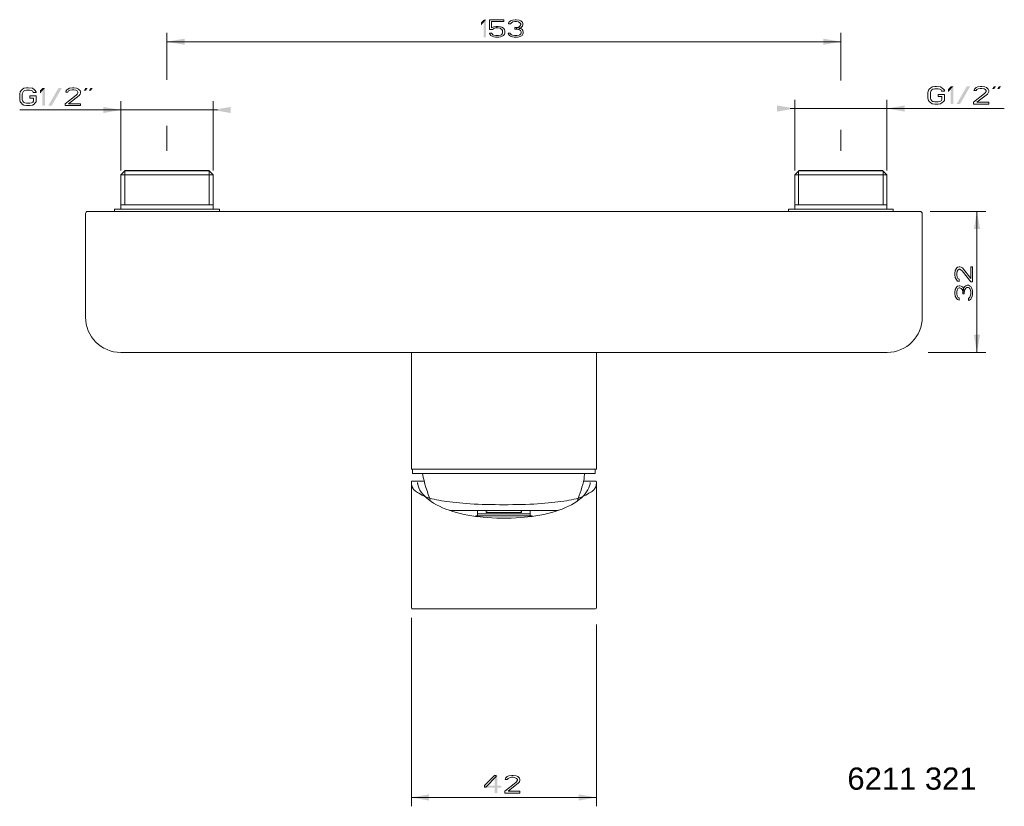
# Model space of a CAD drawing. Header units: millimetres. Extents: x 26 to 250, y 28 to 207.
import ezdxf

# ---------------------------------------------------------------- set-up
doc = ezdxf.new("R2010")
doc.units = ezdxf.units.MM
doc.header["$LTSCALE"] = 2540
doc.layers.get('0').update_dxf_attribs({"lineweight": 18})
doc.layers.add('00_COMPONENTI', color=7, linetype='Continuous', lineweight=18)
doc.layers.add('Layer 1', color=7, linetype='Continuous', lineweight=18)
doc.styles.add('Arial', font='Arial')

# ---------------------------------------------------------------- blocks, each defined once
blk = doc.blocks.new('_FILLED')
at = {"color": 7, "linetype": 'Continuous'}
blk.add_solid([(0, 0), (-2, 0.35), (-2, -0.35)], dxfattribs=at)
blk = doc.blocks.new('Gruppe-1')
at = {"color": 2, "linetype": 'Continuous', "true_color": 0xffff00}
for p, q in [((-181.6, -139.22), (-181.6, -181.98)), ((-139.6, -140.76), (-139.6, -181.98)), ((-181.6, -179.98), (-160.6, -179.98)), ((-139.6, -179.98), (-160.6, -179.98))]:
    blk.add_line(p, q, dxfattribs=at)
at = {"color": 2, "true_color": 0xffff00, "xscale": 2, "yscale": 2, "zscale": 2, "rotation": 180}
blk.add_blockref('_FILLED', (-181.6, -179.98), dxfattribs=at)
at = {"color": 2, "true_color": 0xffff00, "xscale": 2, "yscale": 2, "zscale": 2}
blk.add_blockref('_FILLED', (-139.6, -179.98), dxfattribs=at)
blk = doc.blocks.new('Gruppe-2-1')
at = {"color": 2, "linetype": 'Continuous', "true_color": 0xffff00}
for p, q in [((-237.1, -17.13), (-237.1, -6.48)), ((-84.1, -17.31), (-84.1, -6.48)), ((-237.1, -8.48), (-160.6, -8.48)), ((-84.1, -8.48), (-160.6, -8.48)), ((-237.1, -33.25), (-237.1, -27.58)), ((-84.1, -33.25), (-84.1, -28.48))]:
    blk.add_line(p, q, dxfattribs=at)
at = {"color": 2, "true_color": 0xffff00, "xscale": 2, "yscale": 2, "zscale": 2, "rotation": 180}
blk.add_blockref('_FILLED', (-237.1, -8.48), dxfattribs=at)
at = {"color": 2, "true_color": 0xffff00, "xscale": 2, "yscale": 2, "zscale": 2}
blk.add_blockref('_FILLED', (-84.1, -8.48), dxfattribs=at)
blk = doc.blocks.new('Gruppe-3-1')
at = {"color": 2, "linetype": 'Continuous', "true_color": 0xffff00}
for p, q in [((-63.84, -46.98), (-51.19, -46.98)), ((-53.19, -46.98), (-53.19, -62.98)), ((-53.19, -78.98), (-53.19, -62.98)), ((-64.24, -78.98), (-51.19, -78.98))]:
    blk.add_line(p, q, dxfattribs=at)
at = {"color": 2, "true_color": 0xffff00, "xscale": 2, "yscale": 2, "zscale": 2}
for p, rotation in [((-53.19, -46.98), 90), ((-53.19, -78.98), 270)]:
    blk.add_blockref('_FILLED', p, dxfattribs=dict(at, rotation=rotation))
blk = doc.blocks.new('Gruppe-4-1')
at = {"color": 2, "linetype": 'Continuous', "true_color": 0xffff00}
for p, q in [((-247.58, -37.68), (-247.58, -21.97)), ((-226.62, -37.68), (-226.62, -21.97)), ((-247.58, -23.97), (-270.55, -23.97)), ((-270.55, -23.97), (-237.1, -23.97)), ((-225.62, -23.97), (-237.1, -23.97)), ((-226.62, -23.97), (-225.62, -23.97))]:
    blk.add_line(p, q, dxfattribs=at)
at = {"color": 2, "true_color": 0xffff00, "xscale": 2, "yscale": 2, "zscale": 2}
blk.add_blockref('_FILLED', (-247.58, -23.97), dxfattribs=at)
at = {"color": 2, "true_color": 0xffff00, "xscale": 2, "yscale": 2, "zscale": 2, "rotation": 180}
blk.add_blockref('_FILLED', (-226.62, -23.97), dxfattribs=at)
blk = doc.blocks.new('Gruppe-5-1')
at = {"color": 2, "linetype": 'Continuous', "true_color": 0xffff00}
for p, q in [((-94.58, -37.68), (-94.58, -21.64)), ((-73.62, -37.68), (-73.62, -21.64)), ((-94.58, -23.64), (-95.58, -23.64)), ((-95.58, -23.64), (-84.1, -23.64)), ((-46.98, -23.64), (-84.1, -23.64)), ((-73.62, -23.64), (-46.98, -23.64))]:
    blk.add_line(p, q, dxfattribs=at)
at = {"color": 2, "true_color": 0xffff00, "xscale": 2, "yscale": 2, "zscale": 2}
blk.add_blockref('_FILLED', (-94.58, -23.64), dxfattribs=at)
at = {"color": 2, "true_color": 0xffff00, "xscale": 2, "yscale": 2, "zscale": 2, "rotation": 180}
blk.add_blockref('_FILLED', (-73.62, -23.64), dxfattribs=at)

msp = doc.modelspace()

# ---------------------------------------------------------------- linework, layer by layer
at = {"color": 2, "linetype": 'Continuous', "true_color": 0xffff00, "flags": 128}
for points in [[(133.14, 206.52), (133.14, 204.3), (133.81, 204.3), (134, 204.47), (134.2, 204.56), (134.67, 204.64), (134.67, 204.98), (134.1, 204.9), (133.91, 204.81), (133.62, 204.64), (133.62, 206.09), (136.4, 206.09), (136.4, 206.52), (133.14, 206.52)], [(137.93, 205.58), (137.45, 205.58), (137.55, 205.92), (137.74, 206.09), (137.93, 206.26), (138.32, 206.43), (138.99, 206.52), (139.18, 206.52), (139.85, 206.43), (140.23, 206.26), (140.42, 206.09), (140.62, 205.92), (140.71, 205.58), (140.71, 205.41), (140.62, 205.07), (140.42, 204.81), (140.14, 204.56), (139.85, 204.47), (139.27, 204.39), (139.27, 204.73), (139.66, 204.81), (139.85, 204.9), (140.04, 205.07), (140.23, 205.41), (140.23, 205.58), (140.04, 205.83), (139.75, 206), (139.27, 206.09), (138.89, 206.09), (138.41, 206), (138.12, 205.83), (137.93, 205.58)], [(134.67, 204.64), (134.67, 204.98), (135.06, 204.98), (135.63, 204.9), (135.92, 204.81), (136.3, 204.56), (136.5, 204.3), (136.59, 203.96), (136.59, 203.45), (136.5, 203.2), (136.3, 202.94), (136.02, 202.77), (135.63, 202.6), (135.25, 202.52), (134.48, 202.52), (134.1, 202.6), (133.72, 202.77), (133.43, 202.94), (133.24, 203.2), (133.14, 203.45), (133.62, 203.45), (133.72, 203.28), (133.91, 203.11), (134.1, 203.03), (134.58, 202.94), (135.15, 202.94), (135.63, 203.03), (135.82, 203.11), (136.02, 203.28), (136.11, 203.45), (136.11, 204.05), (135.92, 204.3), (135.73, 204.47), (135.54, 204.56), (135.06, 204.64), (134.67, 204.64)], [(138.89, 204.39), (138.89, 204.73), (139.27, 204.73), (139.85, 204.64), (140.14, 204.56), (140.52, 204.3), (140.71, 204.05), (140.81, 203.71), (140.81, 203.45), (140.71, 203.2), (140.52, 202.94), (140.23, 202.77), (139.85, 202.6), (139.47, 202.52), (138.7, 202.52), (138.32, 202.6), (137.93, 202.77), (137.65, 202.94), (137.45, 203.2), (137.36, 203.45), (137.84, 203.45), (137.93, 203.28), (138.12, 203.11), (138.32, 203.03), (138.8, 202.94), (139.37, 202.94), (139.85, 203.03), (140.04, 203.11), (140.23, 203.28), (140.33, 203.45), (140.33, 203.79), (140.14, 204.05), (139.95, 204.22), (139.75, 204.3), (139.27, 204.39), (138.89, 204.39)], [(30.19, 190.01), (30.19, 190.18), (29.9, 190.52), (29.71, 190.69), (29.33, 190.95), (28.37, 191.03), (27.99, 191.03), (27.41, 190.95), (27.03, 190.69), (26.84, 190.52), (26.55, 190.18), (26.45, 189.67), (26.45, 188.4), (26.55, 187.89), (26.84, 187.55), (27.03, 187.37), (27.41, 187.12), (27.99, 187.03), (28.75, 187.03), (29.33, 187.12), (29.71, 187.37), (29.9, 187.55), (30.19, 187.89), (30.19, 189.25), (28.75, 189.25), (28.75, 188.74), (29.62, 188.74), (29.62, 188.06), (29.43, 187.8), (29.14, 187.63), (28.75, 187.55), (27.99, 187.55), (27.6, 187.63), (27.32, 187.8), (27.13, 188.06), (27.03, 188.4), (27.03, 189.67), (27.13, 190.01), (27.32, 190.27), (27.6, 190.44), (27.99, 190.52), (28.75, 190.52), (29.14, 190.44), (29.43, 190.27), (29.52, 190.01), (30.19, 190.01)], [(37.38, 190.1), (36.9, 190.1), (37, 190.44), (37.19, 190.61), (37.38, 190.78), (37.76, 190.95), (38.43, 191.03), (38.72, 191.03), (39.39, 190.95), (39.78, 190.78), (39.97, 190.61), (40.16, 190.44), (40.25, 190.1), (40.25, 189.93), (40.16, 189.59), (39.97, 189.33), (37.57, 187.46), (40.25, 187.46), (40.25, 187.03), (36.8, 187.03), (36.8, 187.46), (39.3, 189.42), (39.49, 189.59), (39.68, 189.93), (39.68, 190.1), (39.49, 190.35), (39.2, 190.52), (38.72, 190.61), (38.34, 190.61), (37.86, 190.52), (37.57, 190.35), (37.38, 190.1)], [(236.41, 190.33), (236.41, 190.5), (236.12, 190.84), (235.93, 191.01), (235.55, 191.27), (234.59, 191.36), (234.21, 191.36), (233.63, 191.27), (233.25, 191.01), (233.06, 190.84), (232.77, 190.5), (232.67, 189.99), (232.67, 188.72), (232.77, 188.21), (233.06, 187.87), (233.25, 187.7), (233.63, 187.44), (234.21, 187.36), (234.97, 187.36), (235.55, 187.44), (235.93, 187.7), (236.12, 187.87), (236.41, 188.21), (236.41, 189.57), (234.97, 189.57), (234.97, 189.06), (235.84, 189.06), (235.84, 188.38), (235.65, 188.12), (235.36, 187.95), (234.97, 187.87), (234.21, 187.87), (233.82, 187.95), (233.54, 188.12), (233.35, 188.38), (233.25, 188.72), (233.25, 189.99), (233.35, 190.33), (233.54, 190.59), (233.82, 190.76), (234.21, 190.84), (234.97, 190.84), (235.36, 190.76), (235.65, 190.59), (235.74, 190.33), (236.41, 190.33)], [(243.6, 190.42), (243.12, 190.42), (243.22, 190.76), (243.41, 190.93), (243.6, 191.1), (243.98, 191.27), (244.65, 191.36), (244.94, 191.36), (245.61, 191.27), (246, 191.1), (246.19, 190.93), (246.38, 190.76), (246.47, 190.42), (246.47, 190.25), (246.38, 189.91), (246.19, 189.65), (243.79, 187.78), (246.47, 187.78), (246.47, 187.36), (243.02, 187.36), (243.02, 187.78), (245.52, 189.74), (245.71, 189.91), (245.9, 190.25), (245.9, 190.42), (245.71, 190.67), (245.42, 190.84), (244.94, 190.93), (244.56, 190.93), (244.08, 190.84), (243.79, 190.67), (243.6, 190.42)], [(239.75, 147.6), (239.75, 147.12), (239.41, 147.21), (239.24, 147.41), (239.07, 147.6), (238.9, 147.98), (238.81, 148.65), (238.81, 148.94), (238.9, 149.61), (239.07, 149.99), (239.24, 150.18), (239.41, 150.38), (239.75, 150.47), (239.92, 150.47), (240.26, 150.38), (240.52, 150.18), (242.39, 147.79), (242.39, 150.47), (242.81, 150.47), (242.81, 147.02), (242.39, 147.02), (240.43, 149.51), (240.26, 149.71), (239.92, 149.9), (239.75, 149.9), (239.5, 149.71), (239.33, 149.42), (239.24, 148.94), (239.24, 148.56), (239.33, 148.08), (239.5, 147.79), (239.75, 147.6)], [(239.75, 143.38), (239.75, 142.9), (239.41, 143), (239.24, 143.19), (239.07, 143.38), (238.9, 143.76), (238.81, 144.43), (238.81, 144.63), (238.9, 145.3), (239.07, 145.68), (239.24, 145.87), (239.41, 146.06), (239.75, 146.16), (239.92, 146.16), (240.26, 146.06), (240.52, 145.87), (240.77, 145.58), (240.86, 145.3), (240.94, 144.72), (240.6, 144.72), (240.52, 145.11), (240.43, 145.3), (240.26, 145.49), (239.92, 145.68), (239.75, 145.68), (239.5, 145.49), (239.33, 145.2), (239.24, 144.72), (239.24, 144.34), (239.33, 143.86), (239.5, 143.57), (239.75, 143.38)], [(240.94, 144.34), (240.6, 144.34), (240.6, 144.72), (240.69, 145.3), (240.77, 145.58), (241.03, 145.97), (241.28, 146.16), (241.62, 146.26), (241.88, 146.26), (242.13, 146.16), (242.39, 145.97), (242.56, 145.68), (242.73, 145.3), (242.81, 144.91), (242.81, 144.15), (242.73, 143.76), (242.56, 143.38), (242.39, 143.09), (242.13, 142.9), (241.88, 142.81), (241.88, 143.28), (242.05, 143.38), (242.22, 143.57), (242.3, 143.76), (242.39, 144.24), (242.39, 144.82), (242.3, 145.3), (242.22, 145.49), (242.05, 145.68), (241.88, 145.78), (241.54, 145.78), (241.28, 145.58), (241.11, 145.39), (241.03, 145.2), (240.94, 144.72), (240.94, 144.34)], [(134.29, 35.02), (131.99, 32.72), (131.99, 32.38), (132.28, 32.38), (134.67, 34.76), (134.67, 35.02), (134.29, 35.02)], [(137.17, 34.08), (136.69, 34.08), (136.78, 34.42), (136.97, 34.59), (137.17, 34.76), (137.55, 34.93), (138.22, 35.02), (138.51, 35.02), (139.18, 34.93), (139.56, 34.76), (139.75, 34.59), (139.95, 34.42), (140.04, 34.08), (140.04, 33.91), (139.95, 33.57), (139.75, 33.31), (137.36, 31.44), (140.04, 31.44), (140.04, 31.02), (136.59, 31.02), (136.59, 31.44), (139.08, 33.4), (139.27, 33.57), (139.47, 33.91), (139.47, 34.08), (139.27, 34.34), (138.99, 34.51), (138.51, 34.59), (138.12, 34.59), (137.65, 34.51), (137.36, 34.34), (137.17, 34.08)]]:
    msp.add_lwpolyline(points, dxfattribs=at)
at = {"color": 2, "linetype": 'Continuous', "true_color": 0xffff00}
for points in [[(131.22, 205.92), (131.22, 205.24), (131.8, 206.52), (132.37, 206.52)], [(131.8, 206.52), (131.8, 202.52), (132.37, 206.52), (132.37, 202.52)], [(31.05, 190.44), (31.05, 189.76), (31.63, 191.03), (32.2, 191.03)], [(31.63, 191.03), (31.63, 187.03), (32.2, 191.03), (32.2, 187.03)], [(32.97, 187.03), (35.27, 191.03), (33.74, 187.03), (36.04, 191.03)], [(41.4, 191.03), (41.02, 190.44), (41.88, 191.03), (41.5, 190.44)], [(42.55, 191.03), (42.17, 190.44), (43.03, 191.03), (42.65, 190.44)], [(237.27, 190.76), (237.27, 190.08), (237.85, 191.36), (238.42, 191.36)], [(237.85, 191.36), (237.85, 187.36), (238.42, 191.36), (238.42, 187.36)], [(239.19, 187.36), (241.49, 191.36), (239.96, 187.36), (242.26, 191.36)], [(247.62, 191.36), (247.24, 190.76), (248.1, 191.36), (247.72, 190.76)], [(248.77, 191.36), (248.39, 190.76), (249.25, 191.36), (248.87, 190.76)], [(134.29, 35.02), (134.29, 31.02), (134.87, 35.02), (134.87, 31.02)], [(131.99, 32.72), (131.99, 32.21), (135.82, 32.72), (135.82, 32.21)]]:
    msp.add_solid(points, dxfattribs=at)
at = {"layer": '00_COMPONENTI', "color": 7, "linetype": 'Continuous'}
for p, q in [((50.42, 172.32), (49.42, 171.32)), ((69.49, 172.21), (50.31, 172.21)), ((69.38, 172.32), (50.42, 172.32)), ((69.38, 172.32), (70.38, 171.32)), ((203.42, 172.32), (202.42, 171.32)), ((222.49, 172.21), (203.31, 172.21)), ((222.38, 172.32), (203.42, 172.32)), ((222.38, 172.32), (223.38, 171.32)), ((49.42, 171.32), (49.42, 163.52)), ((70.38, 171.32), (49.42, 171.32)), ((70.38, 171.32), (70.38, 163.52)), ((202.42, 171.32), (202.42, 163.52)), ((223.38, 171.32), (202.42, 171.32)), ((223.38, 171.32), (223.38, 163.52)), ((48, 163.52), (48, 163.02)), ((48, 163.52), (71.8, 163.52)), ((49.42, 164.52), (70.38, 164.52)), ((71.8, 163.52), (71.8, 163.02)), ((201, 163.52), (224.8, 163.52)), ((201, 163.52), (201, 163.02)), ((202.42, 164.52), (223.38, 164.52)), ((224.8, 163.52), (224.8, 163.02)), ((41.4, 162.52), (41.4, 139.02)), ((41.9, 163.02), (230.9, 163.02)), ((231.4, 139.02), (231.4, 162.52)), ((49.4, 131.02), (223.4, 131.02)), ((115.4, 104.52), (115.4, 131.02)), ((157.4, 104.52), (157.4, 131.02)), ((157.4, 104.52), (115.4, 104.52)), ((115.65, 104.52), (115.65, 103.52)), ((115.65, 103.52), (157.15, 103.52)), ((157.15, 104.52), (157.15, 103.52)), ((115.4, 101.36), (115.4, 73.02)), ((115.51, 101.82), (118.3, 101.82)), ((116.78, 101.47), (116.78, 101.48)), ((116.78, 101.48), (116.78, 101.48)), ((116.82, 101.21), (116.81, 101.26)), ((116.83, 101.14), (116.82, 101.21)), ((154.5, 101.82), (157.29, 101.82)), ((154.63, 102.32), (154.63, 102.32)), ((155.99, 101.27), (155.98, 101.22)), ((156, 101.32), (155.99, 101.27)), ((156, 101.36), (156, 101.32)), ((157.4, 101.36), (157.4, 73.02)), ((124.1, 95.14), (148.7, 95.14)), ((130.09, 93.92), (142.71, 93.92)), ((130.4, 93.92), (130.4, 95.14)), ((130.4, 94.42), (142.4, 94.42)), ((132.4, 94.66), (132.4, 95.14)), ((140.4, 94.66), (132.4, 94.66)), ((140.4, 94.66), (140.4, 95.14)), ((142.4, 93.92), (142.4, 95.14)), ((143.68, 93.92), (142.76, 93.78)), ((130.99, 93.67), (130.06, 93.78)), ((131.71, 93.6), (130.99, 93.67)), ((141.83, 93.67), (141.09, 93.6)), ((142.76, 93.78), (141.83, 93.67)), ((157.2, 72.82), (115.6, 72.82))]:
    msp.add_line(p, q, dxfattribs=at)
at = {"layer": '00_COMPONENTI', "color": 2, "linetype": 'Continuous', "true_color": 0xffff00}
for p, q in [((50.31, 172.21), (50.31, 164.52)), ((69.49, 172.21), (69.49, 164.52)), ((203.31, 172.21), (203.31, 164.52)), ((222.49, 172.21), (222.49, 164.52))]:
    msp.add_line(p, q, dxfattribs=at)
at = {"layer": '00_COMPONENTI', "color": 7, "linetype": 'Continuous', "flags": 128}
for points in [[(116.81, 101.26), (116.8, 101.31), (116.8, 101.34), (116.8, 101.36), (116.79, 101.38), (116.79, 101.4), (116.79, 101.41), (116.79, 101.43), (116.78, 101.44), (116.78, 101.45), (116.78, 101.46), (116.78, 101.47)], [(130.06, 93.78), (129.14, 93.91), (128.23, 94.07), (127.34, 94.25), (126.47, 94.45), (125.61, 94.67), (124.78, 94.92), (123.98, 95.18), (123.21, 95.47), (122.46, 95.78), (121.75, 96.11), (121.08, 96.45), (120.45, 96.82), (119.86, 97.2), (119.31, 97.6), (118.81, 98.01), (118.36, 98.44), (117.96, 98.88), (117.62, 99.33), (117.33, 99.79), (117.1, 100.26), (116.93, 100.74), (116.83, 101.14)], [(155.97, 101.14), (155.87, 100.74), (155.7, 100.27), (155.47, 99.8), (155.19, 99.34), (154.84, 98.89), (154.44, 98.45), (154, 98.02), (153.5, 97.61), (152.95, 97.21), (152.36, 96.83), (151.73, 96.46), (151.06, 96.11), (150.35, 95.79), (149.61, 95.48), (148.83, 95.19), (148.03, 94.92), (147.2, 94.68), (146.35, 94.45), (145.47, 94.25), (144.58, 94.07), (143.68, 93.92)], [(155.98, 101.22), (155.97, 101.14), (155.97, 101.14)], [(156.02, 101.48), (156.02, 101.48), (156.02, 101.48), (156.02, 101.47), (156.02, 101.46), (156.02, 101.46), (156.02, 101.45), (156.02, 101.43), (156.01, 101.42), (156.01, 101.41), (156.01, 101.39), (156.01, 101.37), (156, 101.36)], [(141.09, 93.6), (140.23, 93.53), (139.15, 93.47), (138.05, 93.42), (136.96, 93.4), (135.86, 93.4), (134.76, 93.42), (133.67, 93.47), (132.59, 93.53), (131.71, 93.6)]]:
    msp.add_lwpolyline(points, dxfattribs=at)
at = {"layer": '00_COMPONENTI', "color": 7, "linetype": 'Continuous'}
for centre, radius, start, end in [((41.9, 162.52), 0.5, 90, 180), ((230.9, 162.52), 0.5, 0, 90), ((49.4, 139.02), 8, 180, 270), ((223.4, 139.02), 8, 270, 0), ((157.04, 111.76), 40, 191.8858, 201.2357), ((187.46, 101.55), 32.84, 176.5647, 178.6575), ((115.76, 111.76), 40, 338.7637, 346.3517), ((130.09, 93.72), 0.2, 90.0125, 156.6816), ((139.99, 65.54), 30.42, 103.325, 104.4542), ((132.81, 65.55), 30.41, 75.5458, 76.6751), ((142.71, 93.72), 0.2, 23.2754, 90), ((115.6, 73.02), 0.2, 180, 270), ((157.2, 73.02), 0.2, 270, 0)]:
    msp.add_arc(centre, radius, start, end, dxfattribs=at)
for points in [[(115.4, 101.36), (115.4, 101.42), (115.4, 101.59), (115.44, 101.82), (115.51, 101.82)], [(115.4, 101.35), (115.4, 96.46), (157.4, 96.46), (157.4, 101.35)], [(157.29, 101.82), (157.36, 101.82), (157.4, 101.59), (157.4, 101.42), (157.4, 101.36)]]:
    msp.add_open_spline(points, degree=2, dxfattribs=at)

# ---------------------------------------------------------------- block references
at = {"color": 2, "true_color": 0xffff00}
for name in ['Gruppe-2-1', 'Gruppe-4-1', 'Gruppe-5-1', 'Gruppe-3-1', 'Gruppe-1']:
    msp.add_blockref(name, (297, 210), dxfattribs=at)

# ---------------------------------------------------------------- texts
at = {"layer": 'Layer 1', "color": 7, "insert": (214.39, 36.82), "char_height": 5.034, "attachment_point": 1, "line_spacing_factor": 0.970891, "style": 'Arial'}
msp.add_mtext('6211 321', dxfattribs=at)

doc.saveas('drawing.dxf')
